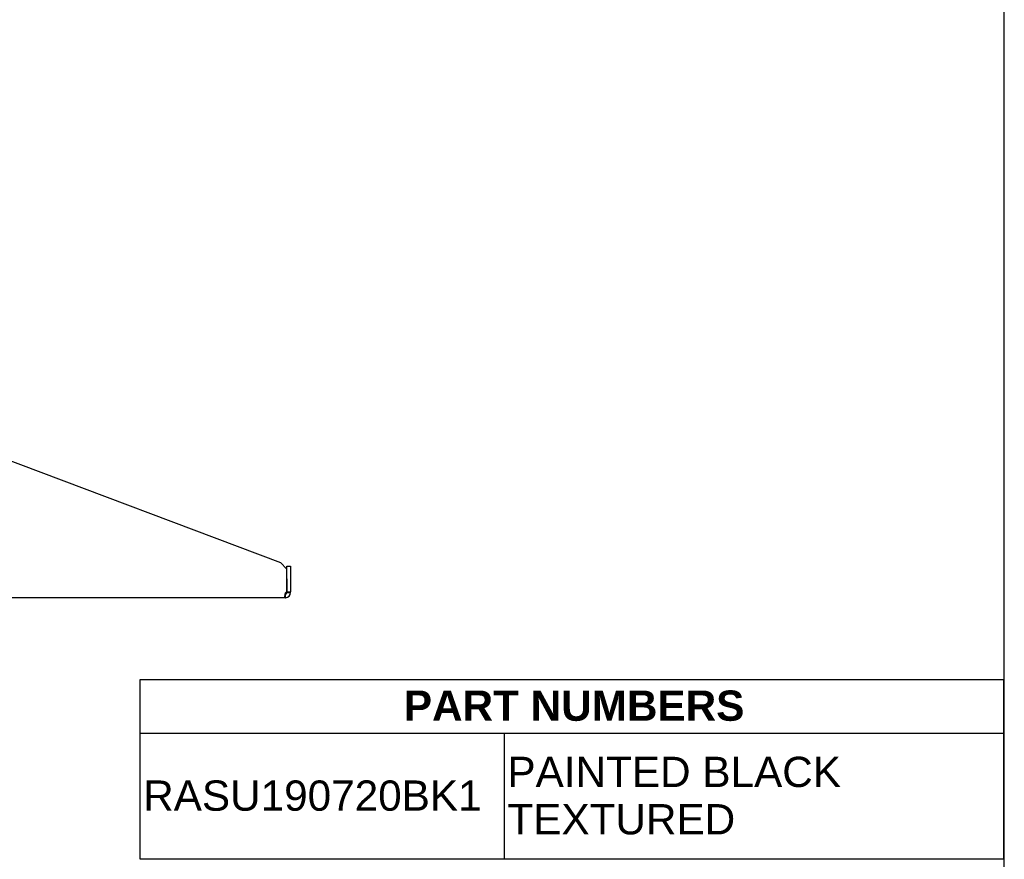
# Model space of a CAD drawing. Header units: inches. Extents: x 0 to 81, y 0 to 59.8.
# Tile 13 of 14: x 60.5 to 80, y 13.2 to 29.9. Entities that reach past the tile are written whole.
import ezdxf
from ezdxf.enums import TextEntityAlignment as Align

# ---------------------------------------------------------------- set-up
doc = ezdxf.new("R2010")
doc.units = ezdxf.units.IN
doc.header["$MEASUREMENT"] = 0
doc.layers.add('COM56025-2', color=7, linetype='Continuous')
doc.layers.add('Default', color=7, linetype='Continuous')
doc.styles.add('SEACAD_Arial', font='arial.ttf')
doc.styles.add('SEACAD_ArialB', font='arialbd.ttf')

# ---------------------------------------------------------------- blocks, each defined once
blk = doc.blocks.new('SE')
at = {"color": 7, "linetype": 'Continuous'}
for p, q in [((62.864, 15.747), (79.981, 15.747)), ((70.085, 15.747), (70.085, 13.247))]:
    blk.add_line(p, q, dxfattribs=at)
blk.add_lwpolyline([(62.864, 13.247), (62.864, 16.812), (79.981, 16.812), (79.981, 13.247), (62.864, 13.247)], dxfattribs=at)
for s, style, p in [('PART NUMBERS', 'SEACAD_ArialB', (68.095, 16.593)), ('PAINTED BLACK', 'SEACAD_Arial', (70.148, 15.28)), ('RASU190720BK1', 'SEACAD_Arial', (62.927, 14.81)), ('TEXTURED', 'SEACAD_Arial', (70.148, 14.341))]:
    blk.add_text(s, height=0.6, dxfattribs=dict(at, style=style)).set_placement(p, align=Align.TOP_LEFT)
blk = doc.blocks.new('SE4')
at = {"layer": 'COM56025-2', "color": 7, "linetype": 'Continuous'}
for p, q in [((45.849, 25.273), (45.849, 25.398)), ((45.849, 25.398), (45.921, 25.398)), ((45.921, 25.398), (45.921, 25.273)), ((45.957, 25.398), (45.921, 25.398)), ((48.996, 25.398), (45.957, 25.398)), ((48.996, 25.398), (65.649, 19.131)), ((45.849, 18.555), (45.849, 25.273)), ((45.921, 18.555), (45.921, 25.273)), ((65.777, 19.002), (65.649, 19.131)), ((65.777, 18.805), (65.777, 19.055)), ((65.777, 19.055), (65.849, 19.055)), ((65.777, 18.547), (65.777, 19.002)), ((65.849, 19.055), (65.849, 18.805)), ((65.777, 18.805), (65.777, 18.547)), ((65.849, 18.805), (65.849, 18.547)), ((45.849, 18.43), (45.849, 18.555)), ((45.921, 18.555), (45.921, 18.43)), ((65.777, 18.538), (65.777, 18.547)), ((65.777, 18.547), (65.849, 18.547)), ((65.849, 18.538), (65.849, 18.547)), ((45.921, 18.43), (45.849, 18.43)), ((45.921, 18.538), (45.957, 18.538)), ((45.921, 18.538), (45.957, 18.538)), ((65.741, 18.43), (45.921, 18.43)), ((45.957, 18.538), (45.957, 18.538)), ((65.777, 18.538), (65.799, 18.538)), ((65.799, 18.538), (65.849, 18.538))]:
    blk.add_line(p, q, dxfattribs=at)
for centre, radius, start, end in [((65.787, 18.493), 0.055, 100.0407, 124.1612), ((65.741, 18.538), 0.108, 270, 274.6194), ((65.741, 18.538), 0.108, 270, 274.6295), ((65.741, 18.538), 0.036, 278.1372, 0), ((64.322, 18.395), 1.428, 1.4176, 4.31), ((64.319, 18.395), 1.432, 1.4145, 4.3006), ((65.741, 18.538), 0.108, 274.6194, 0)]:
    blk.add_arc(centre, radius, start, end, dxfattribs=at)
blk.add_open_spline([(65.756, 18.538), (65.751, 18.533), (65.748, 18.527), (65.742, 18.514), (65.74, 18.508), (65.736, 18.495), (65.734, 18.489), (65.732, 18.477), (65.732, 18.471), (65.731, 18.461), (65.732, 18.456), (65.733, 18.447), (65.734, 18.444), (65.737, 18.438), (65.738, 18.436), (65.743, 18.432), (65.746, 18.431), (65.75, 18.431)], degree=3, knots=[0, 0, 0, 0, 0.125, 0.125, 0.25, 0.25, 0.375, 0.375, 0.5, 0.5, 0.625, 0.625, 0.75, 0.75, 0.875, 0.875, 1, 1, 1, 1], dxfattribs=at)
blk.add_open_spline([(65.739, 18.504), (65.741, 18.503), (65.743, 18.503), (65.746, 18.503)], degree=3, dxfattribs=at)

msp = doc.modelspace()

# ---------------------------------------------------------------- linework, layer by layer
at = {"layer": 'Default', "color": 7, "linetype": 'Continuous'}
msp.add_line((80, 0), (80, 59.783), dxfattribs=at)

# ---------------------------------------------------------------- block references
msp.add_blockref('SE', (0, 0))
at = {"layer": 'Default'}
msp.add_blockref('SE4', (0, 0), dxfattribs=at)

doc.saveas('drawing.dxf')
